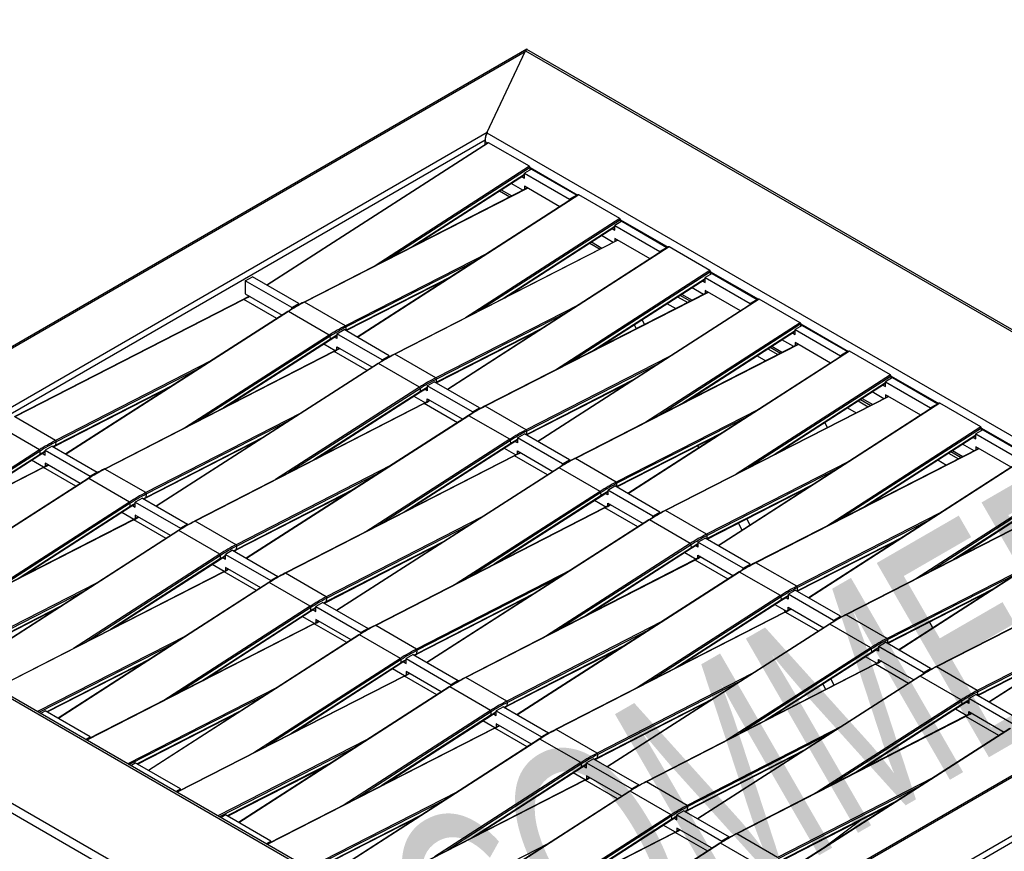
# Model space of a CAD drawing. Header units: millimetres. Extents: x 15 to 4185, y 60 to 2955.
# Tile 4 of 7: x 756 to 1744, y 1114 to 1947. Entities that reach past the tile are written whole.
import ezdxf

# ---------------------------------------------------------------- set-up
doc = ezdxf.new("R2010")
doc.units = ezdxf.units.MM
doc.header["$LTSCALE"] = 10
doc.layers.add('FORMAT', color=7, linetype='Continuous')
doc.styles.add('SLDTEXTSTYLE0', font='TXT', dxfattribs={"width": 0.605})

msp = doc.modelspace()

# ---------------------------------------------------------------- linework, layer by layer
at = {"color": 7, "linetype": 'Continuous', "lineweight": 25}
for p, q in [((1264.95, 1917.58), (348.62, 1388.59)), ((1224.97, 1833.9), (1263.76, 1916)), ((1263.76, 1916), (2189.46, 1381.61)), ((2193.19, 1381.48), (1265.04, 1917.29)), ((354.11, 1390.41), (1263.45, 1915.36)), ((1225.27, 1834.54), (1263.45, 1915.36)), ((494.12, 1412.45), (1225.27, 1834.54)), ((1224.97, 1833.9), (2047.23, 1359.21)), ((502.24, 1410.61), (1223.15, 1826.78)), ((1226.18, 1823.97), (1004.44, 1681.18)), ((1226.68, 1823.92), (1004.74, 1681)), ((1223.15, 1822.02), (1223.15, 1826.78)), ((1223.15, 1822.02), (1223.15, 1825.15)), ((1223.15, 1825.15), (1225.71, 1823.67)), ((1267.7, 1800.25), (1226.68, 1823.92)), ((1267.7, 1800.25), (1112.88, 1700.55)), ((1268.4, 1799.02), (1125.48, 1706.99)), ((1269.82, 1797.39), (1262.75, 1793.31)), ((1268.4, 1796.57), (1268.4, 1799.02)), ((1268.4, 1799.02), (1316.22, 1771.42)), ((1269.82, 1797.39), (1315.07, 1771.26)), ((1262.75, 1792.11), (1149.98, 1719.5)), ((1152.41, 1720.74), (1262.75, 1791.79)), ((1259.98, 1790.01), (1262.75, 1788.41)), ((1262.75, 1788.41), (1262.75, 1793.31)), ((1262.75, 1793.31), (1308, 1767.18)), ((1265.66, 1778.56), (1041.73, 1664.22)), ((1265.94, 1778.4), (1042.22, 1664.17)), ((1261.15, 1776.26), (1249.28, 1783.12)), ((1298.17, 1759.79), (1262.75, 1780.24)), ((1262.75, 1780.24), (1262.75, 1777.08)), ((1316.69, 1771.72), (1094.94, 1628.93)), ((1317.19, 1771.67), (1095.25, 1628.75)), ((1237.59, 1775.59), (1248.03, 1769.56)), ((1239.25, 1776.66), (1249.89, 1770.52)), ((1315.07, 1771.26), (1308, 1767.18)), ((1315.07, 1771.26), (1315.07, 1770.68)), ((1358.21, 1748), (1317.19, 1771.67)), ((1308, 1767.18), (1308, 1766.13)), ((1358.21, 1748), (1203.39, 1648.3)), ((1358.91, 1746.77), (1215.99, 1654.74)), ((1353.26, 1739.86), (1240.49, 1667.25)), ((1242.92, 1668.49), (1353.26, 1739.54)), ((1360.33, 1745.14), (1353.26, 1741.06)), ((1353.26, 1736.16), (1353.26, 1741.06)), ((1353.26, 1741.06), (1398.51, 1714.93)), ((1358.91, 1744.32), (1358.91, 1746.77)), ((1358.91, 1746.77), (1406.73, 1719.17)), ((1360.33, 1745.14), (1405.58, 1719.01)), ((1351.66, 1724.01), (1339.79, 1730.87)), ((1350.49, 1737.76), (1353.26, 1736.16)), ((1356.17, 1726.31), (1132.24, 1611.97)), ((1356.45, 1726.15), (1132.73, 1611.92)), ((1407.2, 1719.47), (1185.45, 1576.68)), ((1407.7, 1719.42), (1185.76, 1576.5)), ((1328.1, 1723.34), (1338.54, 1717.31)), ((1329.76, 1724.41), (1340.4, 1718.26)), ((1388.68, 1707.54), (1353.26, 1727.99)), ((1353.26, 1727.99), (1353.26, 1724.83)), ((1405.58, 1719.01), (1398.51, 1714.93)), ((1405.58, 1719.01), (1405.58, 1718.43)), ((1448.72, 1695.75), (1407.7, 1719.42)), ((1226.54, 1713.67), (1083.23, 1640.49)), ((1398.51, 1714.93), (1398.51, 1713.88)), ((1214.64, 1706.01), (1083.94, 1639.27)), ((982.73, 1685.54), (989.8, 1689.62)), ((1036.47, 1662.68), (989.8, 1689.62)), ((1190.14, 1690.23), (1083.94, 1636)), ((1448.72, 1695.75), (1293.9, 1596.05)), ((1449.42, 1694.52), (1306.5, 1602.49)), ((1450.84, 1692.89), (1443.77, 1688.81)), ((1443.77, 1683.91), (1443.77, 1688.81)), ((1443.77, 1688.81), (1489.02, 1662.68)), ((1449.42, 1692.07), (1449.42, 1694.52)), ((1449.42, 1694.52), (1497.24, 1666.92)), ((1450.84, 1692.89), (1496.09, 1666.76)), ((982.73, 1685.54), (982.73, 1672.48)), ((1029.4, 1658.6), (982.73, 1685.54)), ((1083.72, 1635.54), (1187.5, 1688.53)), ((1443.77, 1687.61), (1331, 1615)), ((1333.43, 1616.24), (1443.77, 1687.29)), ((1441, 1685.51), (1443.77, 1683.91)), ((986.68, 1670.2), (980.66, 1666.89)), ((982.73, 1672.48), (1019.7, 1651.14)), ((1446.67, 1674.06), (1222.75, 1559.72)), ((1446.96, 1673.9), (1223.24, 1559.67)), ((1416.26, 1669.57), (1426.41, 1663.72)), ((1418.61, 1671.09), (1429.05, 1665.06)), ((1420.27, 1672.16), (1430.91, 1666.01)), ((1442.17, 1671.76), (1430.3, 1678.62)), ((1479.19, 1655.29), (1443.77, 1675.74)), ((1443.77, 1675.74), (1443.77, 1672.58)), ((980.66, 1666.89), (750.91, 1549.07)), ((981.17, 1666.84), (751.43, 1549.03)), ((980.67, 1666.89), (980.66, 1666.89)), ((1014.34, 1647.7), (981.17, 1666.84)), ((1029.4, 1658.6), (1036.47, 1662.68)), ((1036.47, 1661.38), (1036.47, 1662.68)), ((1083.23, 1640.49), (1042.22, 1664.17)), ((1317.05, 1661.42), (1173.74, 1588.24)), ((1497.71, 1667.22), (1275.96, 1524.43)), ((1498.21, 1667.17), (1276.27, 1524.25)), ((1405.56, 1662.69), (1414.4, 1657.58)), ((1496.09, 1666.76), (1489.02, 1662.68)), ((1489.02, 1662.68), (1489.02, 1661.63)), ((1496.09, 1666.76), (1496.09, 1666.18)), ((1539.23, 1643.5), (1498.21, 1667.17)), ((1025.46, 1654.83), (802.72, 1511.88)), ((1025.95, 1654.77), (803.02, 1511.71)), ((1066.96, 1631.1), (1025.95, 1654.77)), ((1029.4, 1657.22), (1029.4, 1658.6)), ((1305.15, 1653.76), (1174.45, 1587.02)), ((1083.94, 1636), (1083.94, 1639.27)), ((1374.94, 1637.43), (1372.77, 1641.57)), ((1383.18, 1641.64), (1380.58, 1646.6)), ((1539.23, 1643.5), (1384.41, 1543.8)), ((1539.93, 1642.27), (1397.01, 1550.24)), ((1541.35, 1640.64), (1534.28, 1636.56)), ((1539.93, 1639.82), (1539.93, 1642.27)), ((1539.93, 1642.27), (1587.75, 1614.67)), ((1541.35, 1640.64), (1586.6, 1614.51)), ((1066.96, 1631.1), (922.58, 1538.44)), ((1067.75, 1629.92), (935.6, 1545.12)), ((1068.07, 1626.86), (1067.75, 1629.92)), ((1067.93, 1626.45), (1074.66, 1630.56)), ((1074.66, 1632.48), (1081.73, 1636.56)), ((1074.66, 1632.48), (1074.66, 1627.58)), ((1119.91, 1606.35), (1074.66, 1632.48)), ((1126.98, 1610.43), (1081.73, 1636.56)), ((1083.94, 1636), (1083.28, 1635.66)), ((1174.23, 1583.29), (1278.01, 1636.28)), ((1280.65, 1637.98), (1174.45, 1583.75)), ((1534.28, 1635.36), (1421.51, 1562.75)), ((1423.94, 1563.99), (1534.28, 1635.04)), ((1531.51, 1633.26), (1534.28, 1631.66)), ((1534.28, 1631.66), (1534.28, 1636.56)), ((1534.28, 1636.56), (1579.53, 1610.43)), ((1068.07, 1626.86), (960.92, 1558.1)), ((963.44, 1559.4), (1067.92, 1626.45)), ((1061.32, 1622.21), (1072.84, 1615.56)), ((1074.66, 1627.58), (1072.14, 1629.03)), ((1537.18, 1621.81), (1313.26, 1507.47)), ((1537.47, 1621.65), (1313.75, 1507.42)), ((1510.78, 1619.91), (1521.42, 1613.76)), ((1532.68, 1619.51), (1520.81, 1626.37)), ((1569.7, 1603.04), (1534.28, 1623.49)), ((1534.28, 1623.49), (1534.28, 1620.33)), ((1071.17, 1614.64), (841.42, 1496.82)), ((1071.68, 1614.59), (841.94, 1496.78)), ((1077.19, 1617.95), (1071.17, 1614.64)), ((1071.18, 1614.64), (1071.17, 1614.64)), ((1104.85, 1595.45), (1071.68, 1614.59)), ((1074.66, 1619.41), (1110.21, 1598.89)), ((1074.66, 1616.56), (1074.66, 1619.41)), ((1119.91, 1606.35), (1126.98, 1610.43)), ((1126.98, 1609.13), (1126.98, 1610.43)), ((1173.74, 1588.24), (1132.73, 1611.92)), ((1588.22, 1614.97), (1366.47, 1472.18)), ((1588.72, 1614.92), (1366.78, 1472)), ((1496.07, 1610.44), (1504.91, 1605.33)), ((1506.77, 1617.32), (1516.92, 1611.47)), ((1509.12, 1618.84), (1519.56, 1612.81)), ((1586.6, 1614.51), (1579.53, 1610.43)), ((1579.53, 1610.43), (1579.53, 1609.38)), ((1586.6, 1614.51), (1586.6, 1613.93)), ((1629.74, 1591.25), (1588.72, 1614.92)), ((948.04, 1605.15), (792.44, 1525.36)), ((1115.97, 1602.58), (893.23, 1459.63)), ((1116.46, 1602.52), (893.53, 1459.46)), ((1157.47, 1578.85), (1116.46, 1602.52)), ((1119.91, 1604.97), (1119.91, 1606.35)), ((1407.56, 1609.17), (1264.25, 1535.99)), ((1395.66, 1601.51), (1264.96, 1534.77)), ((935.74, 1597.25), (793.07, 1524.09)), ((1629.74, 1591.25), (1474.92, 1491.55)), ((1630.44, 1590.02), (1487.52, 1497.99)), ((1630.44, 1587.57), (1630.44, 1590.02)), ((1630.44, 1590.02), (1678.26, 1562.42)), ((910.41, 1581), (792.75, 1520.66)), ((1165.17, 1580.23), (1172.24, 1584.31)), ((1165.17, 1580.23), (1165.17, 1575.33)), ((1210.42, 1554.1), (1165.17, 1580.23)), ((1217.49, 1558.18), (1172.24, 1584.31)), ((1174.45, 1583.75), (1173.79, 1583.41)), ((1174.45, 1583.75), (1174.45, 1587.02)), ((1264.74, 1531.04), (1368.52, 1584.03)), ((1371.16, 1585.73), (1264.96, 1531.5)), ((1624.79, 1583.11), (1512.02, 1510.5)), ((1514.45, 1511.74), (1624.79, 1582.79)), ((1622.02, 1581.01), (1624.79, 1579.41)), ((1631.86, 1588.39), (1624.79, 1584.31)), ((1624.79, 1579.41), (1624.79, 1584.31)), ((1624.79, 1584.31), (1670.04, 1558.18)), ((1631.86, 1588.39), (1677.11, 1562.26)), ((792.47, 1520.17), (907.68, 1579.25)), ((1157.47, 1578.85), (1013.09, 1486.19)), ((1158.26, 1577.67), (1026.11, 1492.87)), ((1158.58, 1574.61), (1051.43, 1505.85)), ((1053.95, 1507.15), (1158.43, 1574.2)), ((1158.58, 1574.61), (1158.26, 1577.67)), ((1158.44, 1574.2), (1165.17, 1578.31)), ((1165.17, 1575.33), (1162.65, 1576.78)), ((1623.19, 1567.26), (1611.32, 1574.12)), ((1660.21, 1550.79), (1624.79, 1571.24)), ((1624.79, 1571.24), (1624.79, 1568.08)), ((1161.68, 1562.39), (931.93, 1444.57)), ((1162.19, 1562.34), (932.45, 1444.53)), ((1151.83, 1569.96), (1163.35, 1563.31)), ((1167.7, 1565.7), (1161.68, 1562.39)), ((1161.69, 1562.39), (1161.68, 1562.39)), ((1195.36, 1543.2), (1162.19, 1562.34)), ((1165.17, 1567.16), (1200.72, 1546.64)), ((1165.17, 1564.31), (1165.17, 1567.16)), ((1627.69, 1569.56), (1403.77, 1455.22)), ((1627.97, 1569.4), (1404.26, 1455.17)), ((1424, 1564.02), (1423.99, 1564.02)), ((1678.72, 1562.72), (1456.98, 1419.93)), ((1679.23, 1562.67), (1457.29, 1419.75)), ((1597.28, 1565.07), (1607.43, 1559.22)), ((1599.63, 1566.59), (1610.07, 1560.56)), ((1601.29, 1567.66), (1611.93, 1561.51)), ((1677.11, 1562.26), (1670.04, 1558.18)), ((1677.11, 1562.26), (1677.11, 1561.68)), ((1720.25, 1539), (1679.23, 1562.67)), ((1038.55, 1552.9), (882.95, 1473.11)), ((1206.48, 1550.33), (983.74, 1407.38)), ((1210.42, 1554.1), (1217.49, 1558.18)), ((1210.42, 1552.72), (1210.42, 1554.1)), ((1217.49, 1556.88), (1217.49, 1558.18)), ((1264.25, 1535.99), (1223.24, 1559.67)), ((1498.07, 1556.92), (1354.76, 1483.74)), ((1586.58, 1558.19), (1595.42, 1553.08)), ((1670.04, 1558.18), (1670.04, 1557.13)), ((792.44, 1525.36), (751.43, 1549.03)), ((1026.25, 1545), (883.58, 1471.84)), ((1206.97, 1550.27), (984.04, 1407.21)), ((1247.98, 1526.6), (1206.97, 1550.27)), ((1486.17, 1549.26), (1355.47, 1482.52)), ((1566.54, 1538.34), (1563.81, 1543.52)), ((776.17, 1515.96), (735.15, 1539.63)), ((1255.68, 1527.98), (1262.75, 1532.06)), ((1308, 1505.93), (1262.75, 1532.06)), ((1264.96, 1531.5), (1264.3, 1531.16)), ((1264.96, 1531.5), (1264.96, 1534.77)), ((1355.25, 1478.79), (1459.03, 1531.78)), ((1461.67, 1533.48), (1355.47, 1479.25)), ((1720.25, 1539), (1565.43, 1439.3)), ((1720.95, 1537.77), (1578.03, 1445.74)), ((1715.3, 1530.86), (1602.53, 1458.25)), ((1722.37, 1536.14), (1715.3, 1532.06)), ((1715.3, 1527.16), (1715.3, 1532.06)), ((1715.3, 1532.06), (1760.55, 1505.93)), ((1720.95, 1535.32), (1720.95, 1537.77)), ((1720.95, 1537.77), (1768.77, 1510.17)), ((1722.37, 1536.14), (1767.62, 1510.01)), ((792.75, 1520.66), (793.07, 1524.09)), ((882.98, 1467.92), (998.19, 1527)), ((1000.92, 1528.75), (883.26, 1468.41)), ((1247.98, 1526.6), (1103.6, 1433.94)), ((1248.76, 1525.42), (1116.62, 1440.62)), ((1249.08, 1522.36), (1141.94, 1453.6)), ((1144.46, 1454.9), (1248.94, 1521.95)), ((1249.08, 1522.36), (1248.76, 1525.42)), ((1248.95, 1521.95), (1255.68, 1526.06)), ((1255.68, 1523.08), (1253.16, 1524.53)), ((1255.68, 1527.98), (1255.68, 1523.08)), ((1300.93, 1501.85), (1255.68, 1527.98)), ((1445.52, 1523.08), (1444.77, 1524.5)), ((1604.96, 1459.49), (1715.3, 1530.54)), ((1713.7, 1515.01), (1701.83, 1521.87)), ((1712.53, 1528.76), (1715.3, 1527.16)), ((776.17, 1515.96), (629.37, 1421.43)), ((776.87, 1514.73), (641.97, 1427.86)), ((776.87, 1511.47), (666.46, 1440.37)), ((668.9, 1441.61), (776.67, 1511.01)), ((776.68, 1511.02), (781.91, 1514.24)), ((776.87, 1511.47), (776.87, 1514.73)), ((779.06, 1512.48), (781.91, 1510.83)), ((788.99, 1519.81), (781.91, 1515.73)), ((781.91, 1510.83), (781.91, 1515.73)), ((781.91, 1515.73), (827.17, 1489.6)), ((788.99, 1519.81), (834.24, 1493.69)), ((790.37, 1519.01), (792.47, 1520.16)), ((792.46, 1520.16), (792.48, 1520.17)), ((1242.34, 1517.71), (1253.86, 1511.06)), ((1258.21, 1513.45), (1252.19, 1510.14)), ((1255.68, 1514.91), (1291.23, 1494.39)), ((1255.68, 1512.05), (1255.68, 1514.91)), ((1437.71, 1518.05), (1436.53, 1520.29)), ((1718.2, 1517.31), (1494.28, 1402.97)), ((1718.48, 1517.15), (1494.77, 1402.92)), ((1687.79, 1512.82), (1697.94, 1506.96)), ((1690.14, 1514.34), (1700.58, 1508.31)), ((1691.8, 1515.41), (1702.44, 1509.26)), ((1750.72, 1498.54), (1715.3, 1518.99)), ((1715.3, 1518.99), (1715.3, 1515.83)), ((780.47, 1498.6), (768.3, 1505.62)), ((784.83, 1500.98), (779.92, 1498.31)), ((817.19, 1482.3), (781.91, 1502.66)), ((781.91, 1502.66), (781.91, 1499.39)), ((1252.19, 1510.14), (1022.44, 1392.32)), ((1252.7, 1510.09), (1022.96, 1392.28)), ((1252.2, 1510.14), (1252.19, 1510.14)), ((1285.87, 1490.95), (1252.7, 1510.09)), ((1300.93, 1501.85), (1308, 1505.93)), ((1300.93, 1500.47), (1300.93, 1501.85)), ((1308, 1504.63), (1308, 1505.93)), ((1354.76, 1483.74), (1313.75, 1507.42)), ((1588.58, 1504.67), (1445.27, 1431.49)), ((1769.23, 1510.47), (1547.49, 1367.68)), ((1769.74, 1510.42), (1547.8, 1367.5)), ((1677.09, 1505.94), (1685.93, 1500.83)), ((779.92, 1498.3), (551.97, 1381.91)), ((780.41, 1498.25), (552.25, 1381.74)), ((812.86, 1479.51), (780.41, 1498.25)), ((834.24, 1493.69), (827.17, 1489.6)), ((834.24, 1493.69), (834.24, 1492.93)), ((882.95, 1473.11), (841.94, 1496.78)), ((1129.06, 1500.65), (973.46, 1420.86)), ((1116.76, 1492.75), (974.09, 1419.59)), ((1296.99, 1498.08), (1074.25, 1355.13)), ((1297.48, 1498.02), (1074.55, 1354.96)), ((1338.49, 1474.35), (1297.48, 1498.02)), ((1576.68, 1497.01), (1445.98, 1430.27)), ((825.16, 1487.43), (613.97, 1351.43)), ((825.66, 1487.38), (614.27, 1351.26)), ((866.68, 1463.71), (825.66, 1487.38)), ((827.17, 1489.6), (827.17, 1488.65)), ((1355.47, 1479.25), (1355.47, 1482.52)), ((1552.18, 1481.23), (1445.98, 1427)), ((1810.75, 1486.75), (1655.94, 1387.05)), ((1811.46, 1485.52), (1668.54, 1393.49)), ((883.26, 1468.41), (883.58, 1471.84)), ((973.49, 1415.67), (1088.7, 1474.75)), ((1091.43, 1476.5), (973.77, 1416.16)), ((1338.49, 1474.35), (1194.11, 1381.69)), ((1339.27, 1473.17), (1207.13, 1388.37)), ((1339.59, 1470.11), (1339.27, 1473.17)), ((1339.46, 1469.7), (1346.19, 1473.81)), ((1346.19, 1470.83), (1343.67, 1472.28)), ((1346.19, 1475.72), (1353.26, 1479.81)), ((1346.19, 1475.72), (1346.19, 1470.83)), ((1391.44, 1449.6), (1346.19, 1475.72)), ((1398.51, 1453.68), (1353.26, 1479.81)), ((1355.47, 1479.25), (1354.81, 1478.91)), ((1445.76, 1426.54), (1549.54, 1479.53)), ((1805.8, 1478.61), (1693.04, 1406)), ((1695.47, 1407.24), (1805.8, 1478.29)), ((866.68, 1463.71), (719.88, 1369.18)), ((867.38, 1462.48), (732.48, 1375.61)), ((867.19, 1458.77), (872.42, 1461.99)), ((867.38, 1459.22), (867.38, 1462.48)), ((879.5, 1467.56), (872.42, 1463.48)), ((872.42, 1458.58), (872.42, 1463.48)), ((872.42, 1463.48), (917.68, 1437.35)), ((879.5, 1467.56), (924.75, 1441.44)), ((880.88, 1466.76), (882.98, 1467.91)), ((882.97, 1467.91), (882.98, 1467.92)), ((1339.59, 1470.11), (1232.45, 1401.35)), ((1234.97, 1402.65), (1339.45, 1469.7)), ((1332.85, 1465.46), (1344.37, 1458.81)), ((1346.19, 1459.8), (1346.19, 1462.66)), ((1346.19, 1462.66), (1381.74, 1442.14)), ((1808.71, 1465.06), (1584.79, 1350.72)), ((1808.99, 1464.9), (1585.28, 1350.67)), ((867.38, 1459.22), (756.97, 1388.12)), ((759.41, 1389.36), (867.18, 1458.76)), ((870.98, 1446.35), (858.81, 1453.37)), ((869.57, 1460.23), (872.42, 1458.58)), ((1342.7, 1457.89), (1112.95, 1340.07)), ((1343.21, 1457.84), (1113.47, 1340.03)), ((1348.72, 1461.2), (1342.7, 1457.89)), ((1342.71, 1457.89), (1342.7, 1457.89)), ((1376.38, 1438.7), (1343.21, 1457.84)), ((1391.44, 1449.6), (1398.51, 1453.68)), ((1398.51, 1452.38), (1398.51, 1453.68)), ((1445.27, 1431.49), (1404.26, 1455.17)), ((1679.08, 1452.42), (1535.78, 1379.24)), ((1607.35, 1460.71), (1607.23, 1460.95)), ((1859.74, 1458.22), (1638, 1315.43)), ((1860.25, 1458.17), (1638.31, 1315.25)), ((870.43, 1446.05), (642.48, 1329.66)), ((870.92, 1446), (642.76, 1329.49)), ((875.34, 1448.73), (870.43, 1446.06)), ((903.37, 1427.26), (870.92, 1446)), ((907.7, 1430.05), (872.42, 1450.41)), ((872.42, 1450.41), (872.42, 1447.14)), ((973.46, 1420.86), (932.45, 1444.53)), ((1219.57, 1448.4), (1063.97, 1368.61)), ((1387.5, 1445.83), (1164.76, 1302.88)), ((1387.98, 1445.77), (1165.06, 1302.71)), ((1429, 1422.1), (1387.98, 1445.77)), ((1391.44, 1448.22), (1391.44, 1449.6)), ((1481.13, 1435.47), (1477.35, 1442.66)), ((1488.94, 1440.5), (1485.59, 1446.87)), ((1667.19, 1444.76), (1536.49, 1378.02)), ((915.66, 1435.18), (704.48, 1299.18)), ((916.17, 1435.13), (704.78, 1299.01)), ((957.19, 1411.46), (916.17, 1435.13)), ((924.75, 1441.44), (917.68, 1437.35)), ((917.68, 1437.35), (917.68, 1436.4)), ((924.75, 1441.44), (924.75, 1440.68)), ((1207.27, 1440.5), (1064.6, 1367.34)), ((1064, 1363.42), (1179.21, 1422.5)), ((1181.94, 1424.25), (1064.28, 1363.91)), ((1429, 1422.1), (1284.62, 1329.44)), ((1436.7, 1423.47), (1443.77, 1427.56)), ((1436.7, 1423.47), (1436.7, 1418.58)), ((1481.95, 1397.35), (1436.7, 1423.47)), ((1489.02, 1401.43), (1443.77, 1427.56)), ((1445.98, 1427), (1445.32, 1426.66)), ((1445.98, 1427), (1445.98, 1430.27)), ((1536.27, 1374.29), (1640.05, 1427.28)), ((1642.69, 1428.98), (1536.49, 1374.75)), ((495.23, 1412.63), (1317.5, 937.95)), ((970, 1415.31), (962.93, 1411.23)), ((970, 1415.31), (1015.26, 1389.19)), ((971.39, 1414.51), (973.49, 1415.66)), ((973.48, 1415.66), (973.49, 1415.67)), ((973.77, 1416.16), (974.09, 1419.59)), ((1429.78, 1420.92), (1297.64, 1336.12)), ((1430.1, 1417.86), (1322.96, 1349.1)), ((1325.48, 1350.4), (1429.96, 1417.45)), ((1423.36, 1413.21), (1434.88, 1406.56)), ((1430.1, 1417.86), (1429.78, 1420.92)), ((1429.97, 1417.45), (1436.7, 1421.56)), ((1436.7, 1418.58), (1434.18, 1420.03)), ((1628.75, 1420.01), (1628.13, 1421.19)), ((1899.22, 1412.81), (1675.3, 1298.47)), ((1899.5, 1412.65), (1675.79, 1298.42)), ((1318.51, 939.39), (499.95, 1411.94)), ((957.19, 1411.46), (810.38, 1316.93)), ((957.89, 1410.23), (822.99, 1323.36)), ((957.89, 1406.97), (847.48, 1335.87)), ((849.92, 1337.11), (957.69, 1406.51)), ((957.7, 1406.52), (962.93, 1409.74)), ((957.89, 1406.97), (957.89, 1410.23)), ((960.08, 1407.98), (962.93, 1406.33)), ((962.93, 1406.33), (962.93, 1411.23)), ((962.93, 1411.23), (1008.19, 1385.1)), ((1433.21, 1405.64), (1203.46, 1287.82)), ((1433.72, 1405.59), (1203.98, 1287.78)), ((1439.23, 1408.95), (1433.21, 1405.64)), ((1433.22, 1405.64), (1433.21, 1405.64)), ((1466.89, 1386.45), (1433.72, 1405.59)), ((1436.7, 1410.41), (1472.25, 1389.89)), ((1436.7, 1407.55), (1436.7, 1410.41)), ((1535.78, 1379.24), (1494.77, 1402.92)), ((1950.25, 1405.97), (1728.51, 1263.18)), ((1950.76, 1405.92), (1728.82, 1263)), ((960.94, 1393.8), (732.99, 1277.41)), ((961.43, 1393.75), (733.27, 1277.24)), ((961.49, 1394.1), (949.32, 1401.12)), ((965.85, 1396.48), (960.94, 1393.8)), ((993.88, 1375.01), (961.43, 1393.75)), ((998.21, 1377.8), (962.93, 1398.16)), ((962.93, 1398.16), (962.93, 1394.89)), ((1310.08, 1396.15), (1154.48, 1316.36)), ((1478.01, 1393.58), (1255.27, 1250.63)), ((1478.49, 1393.52), (1255.57, 1250.46)), ((1519.51, 1369.85), (1478.49, 1393.52)), ((1481.95, 1397.35), (1489.02, 1401.43)), ((1481.95, 1395.97), (1481.95, 1397.35)), ((1489.02, 1400.13), (1489.02, 1401.43)), ((1769.59, 1400.17), (1626.29, 1326.99)), ((1757.7, 1392.51), (1627, 1325.77)), ((346.34, 1384.29), (1276.89, 847.09)), ((353, 1390.24), (1278.71, 855.84)), ((1006.17, 1382.93), (794.99, 1246.93)), ((1006.68, 1382.88), (795.29, 1246.76)), ((1047.69, 1359.21), (1006.68, 1382.88)), ((1015.26, 1389.19), (1008.19, 1385.1)), ((1008.19, 1385.1), (1008.19, 1384.15)), ((1015.26, 1389.19), (1015.26, 1388.43)), ((1063.97, 1368.61), (1022.96, 1392.28)), ((1297.78, 1388.25), (1155.11, 1315.09)), ((833.53, 1382.29), (683.77, 1305.82)), ((821.64, 1374.63), (685.23, 1304.98)), ((1276.89, 848.72), (2196.13, 1379.39)), ((1279.01, 856.48), (2188.35, 1381.43)), ((1527.2, 1371.22), (1534.28, 1375.31)), ((1579.53, 1349.18), (1534.28, 1375.31)), ((1536.49, 1374.75), (1535.83, 1374.41)), ((1536.49, 1374.75), (1536.49, 1378.02)), ((1626.78, 1322.04), (1730.56, 1375.03)), ((1733.2, 1376.73), (1627, 1322.5)), ((1060.51, 1363.06), (1053.44, 1358.98)), ((1060.51, 1363.06), (1105.77, 1336.94)), ((1061.9, 1362.26), (1064, 1363.41)), ((1063.99, 1363.41), (1064, 1363.42)), ((1064.28, 1363.91), (1064.6, 1367.34)), ((1154.51, 1311.17), (1269.72, 1370.25)), ((1272.45, 1372), (1154.79, 1311.66)), ((1519.51, 1369.85), (1375.13, 1277.19)), ((1520.29, 1368.67), (1388.15, 1283.87)), ((1520.61, 1365.61), (1413.47, 1296.85)), ((1415.99, 1298.15), (1520.47, 1365.2)), ((1520.61, 1365.61), (1520.29, 1368.67)), ((1520.48, 1365.2), (1527.2, 1369.31)), ((1527.2, 1366.33), (1524.69, 1367.78)), ((1527.2, 1371.22), (1527.2, 1366.33)), ((1572.46, 1345.1), (1527.2, 1371.22)), ((797.14, 1358.85), (693.12, 1305.74)), ((693.44, 1305.55), (794.5, 1357.15)), ((1047.69, 1359.21), (900.89, 1264.68)), ((1048.4, 1357.98), (913.5, 1271.11)), ((1048.4, 1354.72), (937.99, 1283.62)), ((940.43, 1284.86), (1048.2, 1354.26)), ((1048.21, 1354.27), (1053.44, 1357.49)), ((1048.4, 1354.72), (1048.4, 1357.98)), ((1050.58, 1355.73), (1053.44, 1354.08)), ((1053.44, 1354.08), (1053.44, 1358.98)), ((1053.44, 1358.98), (1098.7, 1332.85)), ((1523.72, 1353.39), (1293.97, 1235.57)), ((1524.23, 1353.34), (1294.49, 1235.53)), ((1317.19, 937.3), (2048.34, 1359.39)), ((2042.84, 1357.57), (1318.69, 939.52)), ((1513.87, 1360.96), (1525.39, 1354.31)), ((1524.16, 1353.63), (1523.11, 1355.63)), ((1529.74, 1356.7), (1523.72, 1353.39)), ((1523.73, 1353.39), (1523.72, 1353.39)), ((1557.4, 1334.2), (1524.23, 1353.34)), ((1527.2, 1358.16), (1562.76, 1337.64)), ((1527.2, 1355.3), (1527.2, 1358.16)), ((1052, 1341.85), (1039.83, 1348.87)), ((1056.36, 1344.23), (1051.45, 1341.55)), ((1088.72, 1325.55), (1053.44, 1345.91)), ((1053.44, 1345.91), (1053.44, 1342.64)), ((1400.59, 1343.9), (1244.99, 1264.1)), ((1572.46, 1345.1), (1579.53, 1349.18)), ((1572.46, 1343.72), (1572.46, 1345.1)), ((1579.53, 1347.88), (1579.53, 1349.18)), ((1626.29, 1326.99), (1585.28, 1350.67)), ((1672.17, 1337.43), (1668.94, 1343.57)), ((1860.1, 1347.92), (1716.8, 1274.74)), ((1051.45, 1341.55), (823.5, 1225.15)), ((1051.94, 1341.5), (823.78, 1224.99)), ((1084.39, 1322.76), (1051.94, 1341.5)), ((1105.77, 1336.94), (1098.7, 1332.85)), ((1105.77, 1336.94), (1105.77, 1336.18)), ((1154.48, 1316.36), (1113.47, 1340.03)), ((1388.29, 1336), (1245.62, 1262.84)), ((1568.52, 1341.33), (1345.78, 1198.38)), ((1569, 1341.27), (1346.08, 1198.21)), ((1610.02, 1317.6), (1569, 1341.27)), ((1848.21, 1340.26), (1717.51, 1273.52)), ((924.04, 1330.04), (774.28, 1253.57)), ((1096.68, 1330.68), (885.49, 1194.68)), ((1097.19, 1330.63), (885.8, 1194.51)), ((1138.2, 1306.96), (1097.19, 1330.63)), ((1098.7, 1332.85), (1098.7, 1331.9)), ((1627, 1322.5), (1627, 1325.77)), ((1823.71, 1324.48), (1717.51, 1270.25)), ((912.15, 1322.38), (775.74, 1252.73)), ((1154.79, 1311.66), (1155.11, 1315.09)), ((1245.02, 1258.92), (1360.23, 1318)), ((1362.96, 1319.75), (1245.3, 1259.41)), ((1610.02, 1317.6), (1465.64, 1224.94)), ((1610.8, 1316.42), (1478.66, 1231.62)), ((1611.12, 1313.36), (1503.98, 1244.6)), ((1611.12, 1313.36), (1610.8, 1316.42)), ((1610.99, 1312.95), (1617.71, 1317.06)), ((1617.71, 1314.08), (1615.2, 1315.53)), ((1617.71, 1318.97), (1624.79, 1323.06)), ((1617.71, 1318.97), (1617.71, 1314.08)), ((1662.97, 1292.85), (1617.71, 1318.97)), ((1670.04, 1296.93), (1624.79, 1323.06)), ((1627, 1322.5), (1626.34, 1322.16)), ((1717.29, 1269.79), (1821.07, 1322.78)), ((887.65, 1306.6), (783.63, 1253.49)), ((783.95, 1253.3), (885.01, 1304.9)), ((1138.2, 1306.96), (991.4, 1212.43)), ((1138.91, 1305.73), (1004.01, 1218.86)), ((1138.72, 1302.02), (1143.95, 1305.24)), ((1138.91, 1302.47), (1138.91, 1305.73)), ((1141.09, 1303.48), (1143.95, 1301.83)), ((1151.02, 1310.81), (1143.95, 1306.73)), ((1143.95, 1301.83), (1143.95, 1306.73)), ((1143.95, 1306.73), (1189.21, 1280.6)), ((1151.02, 1310.81), (1196.28, 1284.69)), ((1152.41, 1310.01), (1154.51, 1311.16)), ((1154.5, 1311.16), (1154.51, 1311.17)), ((1506.5, 1245.9), (1610.98, 1312.95)), ((1604.38, 1308.71), (1615.9, 1302.06)), ((1620.25, 1304.45), (1614.23, 1301.14)), ((1617.71, 1305.91), (1653.27, 1285.39)), ((1617.71, 1303.05), (1617.71, 1305.91)), ((1138.91, 1302.47), (1028.5, 1231.37)), ((1030.94, 1232.61), (1138.71, 1302.01)), ((1142.51, 1289.6), (1130.34, 1296.62)), ((1179.23, 1273.3), (1143.95, 1293.66)), ((1143.95, 1293.66), (1143.95, 1290.39)), ((1614.23, 1301.14), (1384.48, 1183.32)), ((1614.74, 1301.09), (1385, 1183.28)), ((1614.24, 1301.14), (1614.22, 1301.14)), ((1647.91, 1281.95), (1614.74, 1301.09)), ((1662.97, 1292.85), (1670.04, 1296.93)), ((1670.04, 1295.63), (1670.04, 1296.93)), ((1716.8, 1274.74), (1675.79, 1298.42)), ((1141.96, 1289.3), (914.01, 1172.9)), ((1142.45, 1289.25), (914.29, 1172.74)), ((1146.87, 1291.98), (1141.96, 1289.3)), ((1174.9, 1270.51), (1142.45, 1289.25)), ((1196.28, 1284.69), (1189.21, 1280.6)), ((1196.28, 1284.69), (1196.28, 1283.93)), ((1244.99, 1264.1), (1203.98, 1287.78)), ((1491.1, 1291.65), (1335.5, 1211.85)), ((1478.79, 1283.75), (1336.13, 1210.59)), ((1659.03, 1289.08), (1436.29, 1146.13)), ((1659.51, 1289.02), (1436.59, 1145.96)), ((1573.26, 1280.13), (1569.87, 1286.56)), ((1700.53, 1265.35), (1659.51, 1289.02)), ((1662.97, 1291.47), (1662.97, 1292.85)), ((1014.55, 1277.79), (864.79, 1201.32)), ((1187.19, 1278.43), (976, 1142.43)), ((1187.7, 1278.38), (976.31, 1142.26)), ((1228.71, 1254.71), (1187.7, 1278.38)), ((1189.21, 1280.6), (1189.21, 1279.65)), ((1565.02, 1275.91), (1562.06, 1281.55)), ((1002.66, 1270.13), (866.25, 1200.48)), ((1335.53, 1206.67), (1450.74, 1265.75)), ((1453.47, 1267.5), (1335.81, 1207.16)), ((1700.53, 1265.35), (1556.15, 1172.69)), ((1701.31, 1264.17), (1569.17, 1179.37)), ((1701.63, 1261.11), (1701.31, 1264.17)), ((1701.49, 1260.7), (1708.22, 1264.81)), ((1708.22, 1266.72), (1715.3, 1270.81)), ((1708.22, 1266.72), (1708.22, 1261.83)), ((1753.48, 1240.6), (1708.22, 1266.72)), ((1760.55, 1244.68), (1715.3, 1270.81)), ((1717.51, 1270.25), (1716.85, 1269.91)), ((1717.51, 1270.25), (1717.51, 1273.52)), ((777.31, 1251.82), (781.91, 1254.48)), ((827.17, 1228.35), (781.91, 1254.48)), ((978.16, 1254.35), (874.14, 1201.24)), ((1228.71, 1254.71), (1081.91, 1160.18)), ((1241.53, 1258.56), (1234.46, 1254.48)), ((1234.46, 1249.58), (1234.46, 1254.48)), ((1234.46, 1254.48), (1279.72, 1228.35)), ((1241.53, 1258.56), (1286.79, 1232.44)), ((1242.92, 1257.76), (1245.02, 1258.91)), ((1245.01, 1258.91), (1245.02, 1258.92)), ((1245.3, 1259.41), (1245.62, 1262.84)), ((1701.63, 1261.11), (1594.49, 1192.35)), ((1597.01, 1193.64), (1701.49, 1260.7)), ((1694.89, 1256.46), (1706.41, 1249.81)), ((1708.22, 1261.83), (1705.71, 1263.28)), ((874.46, 1201.05), (975.52, 1252.65)), ((1229.42, 1253.48), (1094.52, 1166.61)), ((1229.42, 1250.22), (1119.01, 1179.12)), ((1121.45, 1180.36), (1229.22, 1249.76)), ((1233.01, 1237.35), (1220.85, 1244.37)), ((1229.23, 1249.77), (1234.46, 1252.99)), ((1229.42, 1250.22), (1229.42, 1253.48)), ((1231.6, 1251.23), (1234.46, 1249.58)), ((1704.73, 1248.89), (1474.99, 1131.07)), ((1705.25, 1248.84), (1475.51, 1131.03)), ((1704.75, 1248.89), (1704.73, 1248.89)), ((1710.76, 1252.2), (1704.74, 1248.89)), ((1738.42, 1229.7), (1705.25, 1248.84)), ((1708.22, 1253.66), (1743.78, 1233.14)), ((1708.22, 1250.8), (1708.22, 1253.66)), ((1232.47, 1237.05), (1004.52, 1120.65)), ((1232.96, 1237), (1004.8, 1120.49)), ((1237.38, 1239.73), (1232.47, 1237.05)), ((1265.41, 1218.26), (1232.96, 1237)), ((1269.74, 1221.05), (1234.46, 1241.41)), ((1234.46, 1241.41), (1234.46, 1238.14)), ((1335.5, 1211.85), (1294.49, 1235.53)), ((1581.61, 1239.4), (1426.01, 1159.6)), ((1749.54, 1236.83), (1526.8, 1093.88)), ((1750.02, 1236.77), (1527.1, 1093.71)), ((822.56, 1225.69), (827.17, 1228.35)), ((827.17, 1227.03), (827.17, 1228.35)), ((1105.06, 1225.54), (955.3, 1149.07)), ((1277.7, 1226.18), (1066.51, 1090.18)), ((1278.21, 1226.13), (1066.82, 1090.01)), ((1319.22, 1202.46), (1278.21, 1226.13)), ((1286.79, 1232.44), (1279.72, 1228.35)), ((1279.72, 1228.35), (1279.72, 1227.4)), ((1286.79, 1232.44), (1286.79, 1231.68)), ((1569.3, 1231.5), (1426.64, 1158.34)), ((1093.17, 1217.88), (956.76, 1148.23)), ((1543.98, 1215.25), (1426.32, 1154.91)), ((1332.04, 1206.31), (1324.97, 1202.23)), ((1332.04, 1206.31), (1377.3, 1180.19)), ((1333.43, 1205.51), (1335.53, 1206.66)), ((1335.52, 1206.66), (1335.53, 1206.67)), ((1335.81, 1207.16), (1336.13, 1210.59)), ((1426.04, 1154.42), (1541.25, 1213.5)), ((867.82, 1199.57), (872.42, 1202.23)), ((917.68, 1176.1), (872.42, 1202.23)), ((1068.67, 1202.1), (964.65, 1148.99)), ((964.97, 1148.8), (1066.03, 1200.4)), ((1319.22, 1202.46), (1172.42, 1107.93)), ((1319.93, 1201.23), (1185.02, 1114.36)), ((1319.93, 1197.97), (1209.52, 1126.87)), ((1211.96, 1128.11), (1319.73, 1197.51)), ((1319.74, 1197.52), (1324.97, 1200.74)), ((1319.93, 1197.97), (1319.93, 1201.23)), ((1322.11, 1198.98), (1324.97, 1197.33)), ((1324.97, 1197.33), (1324.97, 1202.23)), ((1324.97, 1202.23), (1370.23, 1176.1)), ((1605.88, 1198.19), (1605.43, 1199.05)), ((1614.12, 1202.42), (1613.25, 1204.07)), ((1323.52, 1185.1), (1311.36, 1192.12)), ((1327.89, 1187.48), (1322.98, 1184.8)), ((1360.25, 1168.8), (1324.97, 1189.16)), ((1324.97, 1189.16), (1324.97, 1185.89)), ((1672.12, 1187.15), (1516.52, 1107.35)), ((913.07, 1173.44), (917.68, 1176.1)), ((917.68, 1174.78), (917.68, 1176.1)), ((1322.98, 1184.8), (1095.03, 1068.4)), ((1323.47, 1184.75), (1095.31, 1068.24)), ((1355.92, 1166.01), (1323.47, 1184.75)), ((1377.3, 1180.19), (1370.23, 1176.1)), ((1370.23, 1176.1), (1370.23, 1175.15)), ((1377.3, 1180.19), (1377.3, 1179.43)), ((1426.01, 1159.6), (1385, 1183.28)), ((1659.81, 1179.25), (1517.15, 1106.09)), ((1195.57, 1173.29), (1045.81, 1096.82)), ((1183.68, 1165.63), (1047.27, 1095.98)), ((1368.21, 1173.93), (1157.02, 1037.93)), ((1368.72, 1173.88), (1157.33, 1037.76)), ((1409.73, 1150.21), (1368.72, 1173.88)), ((1426.32, 1154.91), (1426.64, 1158.34)), ((1516.55, 1102.17), (1631.76, 1161.25)), ((1634.49, 1163), (1516.83, 1102.66)), ((1625.87, 1158.23), (1626.22, 1157.69)), ((1626.94, 1158.15), (1626.68, 1158.64)), ((958.33, 1147.32), (962.93, 1149.98)), ((1008.19, 1123.85), (962.93, 1149.98)), ((1159.18, 1149.85), (1055.16, 1096.74)), ((1055.48, 1096.55), (1156.54, 1148.15)), ((1409.73, 1150.21), (1262.93, 1055.68)), ((1410.44, 1148.98), (1275.53, 1062.11)), ((1410.44, 1145.72), (1300.03, 1074.62)), ((1410.25, 1145.27), (1415.48, 1148.49)), ((1410.44, 1145.72), (1410.44, 1148.98)), ((1412.62, 1146.73), (1415.48, 1145.08)), ((1422.55, 1154.06), (1415.48, 1149.98)), ((1415.48, 1145.08), (1415.48, 1149.98)), ((1415.48, 1149.98), (1460.74, 1123.85)), ((1422.55, 1154.06), (1467.81, 1127.94)), ((1423.94, 1153.26), (1426.04, 1154.41)), ((1426.03, 1154.41), (1426.04, 1154.42)), ((1302.47, 1075.86), (1410.24, 1145.26)), ((1414.03, 1132.85), (1401.87, 1139.87)), ((1450.76, 1116.55), (1415.48, 1136.91)), ((1415.48, 1136.91), (1415.48, 1133.64)), ((1561.34, 1116.06), (1600.06, 1144.99)), ((1413.48, 1132.55), (1185.54, 1016.15)), ((1413.98, 1132.5), (1185.82, 1015.99)), ((1418.4, 1135.23), (1413.49, 1132.55)), ((1446.43, 1113.76), (1413.98, 1132.5)), ((1467.81, 1127.94), (1460.74, 1123.85)), ((1467.81, 1127.94), (1467.81, 1127.18)), ((1516.52, 1107.35), (1475.51, 1131.03)), ((1003.58, 1121.19), (1008.19, 1123.85)), ((1008.19, 1122.53), (1008.19, 1123.85)), ((1286.08, 1121.04), (1136.32, 1044.57)), ((1458.72, 1121.68), (1247.53, 985.68)), ((1459.23, 1121.63), (1247.84, 985.51)), ((1500.24, 1097.96), (1459.23, 1121.63)), ((1460.74, 1123.85), (1460.74, 1122.9))]:
    msp.add_line(p, q, dxfattribs=at)
at = {"color": 7, "linetype": 'Continuous', "lineweight": 25, "flags": 128}
for points in [[(792.75, 1520.66), (790.76, 1519.63), (790.01, 1519.22)], [(883.26, 1468.41), (881.27, 1467.38), (880.52, 1466.97)], [(973.77, 1416.16), (971.78, 1415.12), (971.03, 1414.72)], [(1064.28, 1363.91), (1062.29, 1362.87), (1061.54, 1362.47)], [(1154.79, 1311.66), (1152.8, 1310.62), (1152.05, 1310.22)], [(1245.3, 1259.41), (1243.31, 1258.37), (1242.56, 1257.97)], [(1335.81, 1207.16), (1333.82, 1206.12), (1333.07, 1205.72)], [(1426.32, 1154.91), (1424.33, 1153.87), (1423.57, 1153.47)]]:
    msp.add_lwpolyline(points, dxfattribs=at)
at = {"color": 7, "linetype": 'Continuous', "lineweight": 25}
for centre, radius, start, end in [((1226.4, 1823.54), 0.476, 52.60842, 117.35001), ((1266.87, 1798.95), 1.54, 2.60548, 57.39452), ((1316.9, 1771.29), 0.476, 52.60842, 117.35001), ((1357.38, 1746.7), 1.54, 2.60548, 57.39452), ((1407.41, 1719.04), 0.476, 52.60842, 117.35001), ((1447.89, 1694.45), 1.54, 2.60548, 57.39452), ((900.53, 1823.71), 176.38, 297.20712, 299.36806), ((980.88, 1666.41), 0.527, 55.83764, 113.08018), ((1129.58, 1494.03), 191.26, 117.17696, 122.80875), ((1041.93, 1663.75), 0.51, 54.62138, 111.61063), ((1497.92, 1666.79), 0.476, 52.60842, 117.35001), ((1025.66, 1654.42), 0.458, 50.71681, 115.03298), ((1170.59, 1470.35), 191.26, 117.17696, 122.80875), ((1170.79, 1470.01), 190.24, 117.16221, 122.79559), ((1082.41, 1639.2), 1.54, 2.60548, 57.39452), ((1538.4, 1642.2), 1.54, 2.60548, 57.39452), ((1066.05, 1629.64), 1.71, 9.53145, 58.1836), ((1173.41, 1462.64), 195.11, 120.40789, 122.67912), ((1083.46, 1635.95), 0.487, 302.43339, 6.53011), ((1067.66, 1626.77), 0.413, 308.68543, 13.35503), ((1071.39, 1614.16), 0.527, 55.83764, 113.08018), ((991.04, 1771.46), 176.38, 297.20712, 299.36806), ((1220.09, 1441.78), 191.26, 117.17696, 122.80875), ((1132.44, 1611.5), 0.51, 54.62138, 111.61063), ((1588.43, 1614.54), 0.476, 52.60842, 117.35001), ((1116.17, 1602.17), 0.458, 50.71681, 115.03298), ((1628.91, 1589.95), 1.54, 2.60548, 57.39452), ((1261.1, 1418.1), 191.26, 117.17696, 122.80875), ((1261.3, 1417.76), 190.24, 117.16221, 122.79559), ((1172.92, 1586.95), 1.54, 2.60548, 57.39452), ((1173.97, 1583.7), 0.487, 302.43339, 6.53011), ((1156.56, 1577.39), 1.71, 9.53145, 58.1836), ((1158.17, 1574.52), 0.413, 308.68543, 13.35503), ((1263.92, 1410.39), 195.11, 120.40789, 122.67912), ((1161.9, 1561.91), 0.527, 55.83764, 113.08018), ((1081.55, 1719.21), 176.38, 297.20712, 299.36806), ((1678.94, 1562.29), 0.476, 52.60842, 117.35001), ((1206.68, 1549.92), 0.458, 50.71681, 115.03298), ((1310.6, 1389.53), 191.26, 117.17696, 122.80875), ((1222.95, 1559.25), 0.51, 54.62138, 111.61063), ((1351.61, 1365.85), 191.26, 117.17696, 122.80875), ((1351.8, 1365.51), 190.24, 117.16221, 122.79559), ((1263.42, 1534.7), 1.54, 2.60548, 57.39452), ((1264.48, 1531.45), 0.487, 302.43339, 6.53011), ((1719.42, 1537.7), 1.54, 2.60548, 57.39452), ((879.85, 1355.18), 191.31, 117.18638, 122.81716), ((880.12, 1354.7), 190.45, 117.20112, 122.83032), ((791.67, 1524.18), 1.4, 356.15818, 56.55157), ((1247.07, 1525.14), 1.71, 9.53145, 58.1836), ((1248.68, 1522.27), 0.413, 308.68543, 13.35503), ((1354.43, 1358.14), 195.11, 120.40789, 122.67912), ((775.34, 1514.66), 1.54, 2.60548, 57.39452), ((776.37, 1511.42), 0.507, 307.05167, 5.5014), ((884.01, 1345.32), 197.7, 121.09348, 122.81555), ((792.16, 1520.66), 0.587, 302.33808, 359.61203), ((1172.06, 1666.96), 176.38, 297.20712, 299.36806), ((1252.4, 1509.66), 0.527, 55.83764, 113.08018), ((1401.11, 1337.28), 191.26, 117.17696, 122.80875), ((1313.45, 1507), 0.51, 54.62138, 111.61063), ((780.11, 1497.83), 0.507, 54.51011, 112.85496), ((701.07, 1653.87), 174.69, 297.01363, 298.78644), ((929.34, 1326.61), 191.31, 117.18638, 122.81716), ((841.64, 1496.35), 0.526, 55.80012, 113.73306), ((1297.19, 1497.67), 0.458, 50.71681, 115.03298), ((825.37, 1487.01), 0.476, 52.60842, 117.35001), ((1442.12, 1313.6), 191.26, 117.17696, 122.80875), ((1442.31, 1313.26), 190.24, 117.16221, 122.79559), ((1353.93, 1482.45), 1.54, 2.60548, 57.39452), ((970.36, 1302.93), 191.31, 117.18638, 122.81716), ((970.63, 1302.45), 190.45, 117.20112, 122.83032), ((882.18, 1471.93), 1.4, 356.15818, 56.55157), ((1337.58, 1472.89), 1.71, 9.53145, 58.1836), ((1444.94, 1305.89), 195.11, 120.40789, 122.67912), ((1354.99, 1479.2), 0.487, 302.43339, 6.53011), ((865.85, 1462.41), 1.54, 2.60548, 57.39452), ((974.52, 1293.07), 197.7, 121.09348, 122.81555), ((882.67, 1468.41), 0.587, 302.33808, 359.61203), ((1339.19, 1470.02), 0.413, 308.68543, 13.35503), ((866.88, 1459.17), 0.507, 307.05167, 5.5014), ((1342.91, 1457.41), 0.527, 55.83764, 113.08018), ((1262.57, 1614.71), 176.38, 297.20712, 299.36806), ((1491.61, 1285.02), 191.26, 117.17696, 122.80875), ((1403.96, 1454.75), 0.51, 54.62138, 111.61063), ((870.62, 1445.58), 0.507, 54.51011, 112.85496), ((791.58, 1601.62), 174.69, 297.01363, 298.78644), ((1019.85, 1274.36), 191.31, 117.18638, 122.81716), ((932.15, 1444.1), 0.526, 55.80012, 113.73306), ((1387.69, 1445.42), 0.458, 50.71681, 115.03298), ((915.88, 1434.76), 0.476, 52.60842, 117.35001), ((1532.63, 1261.35), 191.26, 117.17696, 122.80875), ((1428.09, 1420.64), 1.71, 9.53145, 58.1836), ((1532.82, 1261.01), 190.24, 117.16221, 122.79559), ((1444.44, 1430.2), 1.54, 2.60548, 57.39452), ((1445.5, 1426.95), 0.487, 302.43339, 6.53011), ((1060.87, 1250.68), 191.31, 117.18638, 122.81716), ((1061.14, 1250.2), 190.45, 117.20112, 122.83032), ((972.69, 1419.68), 1.4, 356.15818, 56.55157), ((973.18, 1416.16), 0.587, 302.33808, 359.61203), ((1429.7, 1417.77), 0.413, 308.68543, 13.35503), ((1535.45, 1253.64), 195.11, 120.40789, 122.67912), ((956.36, 1410.16), 1.54, 2.60548, 57.39452), ((957.39, 1406.92), 0.507, 307.05167, 5.5014), ((1065.03, 1240.82), 197.7, 121.09348, 122.81555), ((1433.42, 1405.16), 0.527, 55.83764, 113.08018), ((1353.08, 1562.46), 176.38, 297.20712, 299.36806), ((1582.12, 1232.77), 191.26, 117.17696, 122.80875), ((1494.47, 1402.5), 0.51, 54.62138, 111.61063), ((961.13, 1393.33), 0.507, 54.51011, 112.85496), ((882.09, 1549.37), 174.69, 297.01363, 298.78644), ((1022.66, 1391.85), 0.526, 55.80012, 113.73306), ((1478.2, 1393.17), 0.458, 50.71681, 115.03298), ((1006.39, 1382.51), 0.476, 52.60842, 117.35001), ((1110.36, 1222.11), 191.31, 117.18638, 122.81716), ((1623.14, 1209.1), 191.26, 117.17696, 122.80875), ((1623.33, 1208.76), 190.24, 117.16221, 122.79559), ((1534.95, 1377.95), 1.54, 2.60548, 57.39452), ((1536.01, 1374.7), 0.487, 302.43339, 6.53011), ((1151.38, 1198.43), 191.31, 117.18638, 122.81716), ((1151.65, 1197.95), 190.45, 117.20112, 122.83032), ((1063.2, 1367.43), 1.4, 356.15818, 56.55157), ((1063.69, 1363.91), 0.587, 302.33808, 359.61203), ((1518.6, 1368.39), 1.71, 9.53145, 58.1836), ((1520.21, 1365.52), 0.413, 308.68543, 13.35503), ((1625.96, 1201.39), 195.11, 120.40789, 122.67912), ((1046.87, 1357.91), 1.54, 2.60548, 57.39452), ((1047.9, 1354.67), 0.507, 307.05167, 5.5014), ((1155.54, 1188.57), 197.7, 121.09348, 122.81555), ((1523.93, 1352.91), 0.527, 55.83764, 113.08018), ((1443.59, 1510.21), 176.38, 297.20712, 299.36806), ((972.6, 1497.12), 174.69, 297.01363, 298.78644), ((1672.63, 1180.52), 191.26, 117.17696, 122.80875), ((1584.98, 1350.25), 0.51, 54.62138, 111.61063), ((1051.64, 1341.08), 0.507, 54.51011, 112.85496), ((1200.87, 1169.86), 191.31, 117.18638, 122.81716), ((1113.17, 1339.6), 0.526, 55.80012, 113.73306), ((1568.71, 1340.92), 0.458, 50.71681, 115.03298), ((1096.9, 1330.26), 0.476, 52.60842, 117.35001), ((1713.65, 1156.85), 191.26, 117.17696, 122.80875), ((1713.84, 1156.51), 190.24, 117.16221, 122.79559), ((1625.46, 1325.7), 1.54, 2.60548, 57.39452), ((1241.89, 1146.18), 191.31, 117.18638, 122.81716), ((1242.16, 1145.7), 190.45, 117.20112, 122.83032), ((1153.71, 1315.18), 1.4, 356.15818, 56.55157), ((1609.11, 1316.14), 1.71, 9.53145, 58.1836), ((1610.72, 1313.27), 0.413, 308.68543, 13.35503), ((1716.47, 1149.14), 195.11, 120.40789, 122.67912), ((1626.52, 1322.44), 0.487, 302.43339, 6.53011), ((1137.38, 1305.66), 1.54, 2.60548, 57.39452), ((1246.05, 1136.32), 197.7, 121.09348, 122.81555), ((1154.2, 1311.66), 0.587, 302.33808, 359.61203), ((1534.1, 1457.96), 176.38, 297.20712, 299.36806), ((1138.41, 1302.42), 0.507, 307.05167, 5.5014), ((1614.44, 1300.66), 0.527, 55.83764, 113.08018), ((1763.14, 1128.27), 191.26, 117.17696, 122.80875), ((1675.49, 1298), 0.51, 54.62138, 111.61063), ((1142.15, 1288.83), 0.507, 54.51011, 112.85496), ((1063.1, 1444.87), 174.69, 297.01363, 298.78644), ((1291.38, 1117.61), 191.31, 117.18638, 122.81716), ((1203.68, 1287.35), 0.526, 55.80012, 113.73306), ((1659.22, 1288.67), 0.458, 50.71681, 115.03298), ((1187.41, 1278.01), 0.476, 52.60842, 117.35001), ((1804.16, 1104.6), 191.26, 117.17696, 122.80875), ((1715.97, 1273.45), 1.54, 2.60548, 57.39452), ((1332.4, 1093.93), 191.31, 117.18638, 122.81716), ((1244.22, 1262.93), 1.4, 356.15818, 56.55157), ((1699.62, 1263.89), 1.71, 9.53145, 58.1836), ((1804.35, 1104.26), 190.24, 117.16221, 122.79559), ((1806.98, 1096.89), 195.11, 120.40789, 122.67912), ((1717.02, 1270.19), 0.487, 302.43339, 6.53011), ((1227.89, 1253.41), 1.54, 2.60548, 57.39452), ((1332.67, 1093.45), 190.45, 117.20112, 122.83032), ((1244.71, 1259.41), 0.587, 302.33808, 359.61203), ((1701.23, 1261.02), 0.413, 308.68543, 13.35503), ((1228.92, 1250.17), 0.507, 307.05167, 5.5014), ((1336.56, 1084.07), 197.7, 121.09348, 122.81555), ((1704.95, 1248.41), 0.527, 55.83764, 113.08018), ((1624.61, 1405.71), 176.38, 297.20712, 299.36806), ((1232.66, 1236.58), 0.507, 54.51011, 112.85496), ((1153.61, 1392.62), 174.69, 297.01363, 298.78644), ((1381.89, 1065.36), 191.31, 117.18638, 122.81716), ((1294.19, 1235.1), 0.526, 55.80012, 113.73306), ((1277.92, 1225.75), 0.476, 52.60842, 117.35001), ((1422.91, 1041.68), 191.31, 117.18638, 122.81716), ((1423.18, 1041.2), 190.45, 117.20112, 122.83032), ((1334.73, 1210.68), 1.4, 356.15818, 56.55157), ((1335.22, 1207.16), 0.587, 302.33808, 359.61203), ((1318.4, 1201.16), 1.54, 2.60548, 57.39452), ((1319.43, 1197.92), 0.507, 307.05167, 5.5014), ((1427.07, 1031.82), 197.7, 121.09348, 122.81555), ((1244.12, 1340.37), 174.69, 297.01363, 298.78644), ((1323.17, 1184.33), 0.507, 54.51011, 112.85496), ((1472.4, 1013.11), 191.31, 117.18638, 122.81716), ((1384.7, 1182.85), 0.526, 55.80012, 113.73306), ((1368.43, 1173.5), 0.476, 52.60842, 117.35001), ((1513.42, 989.43), 191.31, 117.18638, 122.81716), ((1513.69, 988.95), 190.45, 117.20112, 122.83032), ((1425.23, 1158.43), 1.4, 356.15818, 56.55157), ((1408.91, 1148.91), 1.54, 2.60548, 57.39452), ((1409.94, 1145.67), 0.507, 307.05167, 5.5014), ((1517.58, 979.57), 197.7, 121.09348, 122.81555), ((1425.73, 1154.91), 0.587, 302.33808, 359.61203), ((1413.68, 1132.08), 0.507, 54.51011, 112.85496), ((1334.63, 1288.12), 174.69, 297.01363, 298.78644), ((1562.91, 960.86), 191.31, 117.18638, 122.81716), ((1475.21, 1130.6), 0.526, 55.80012, 113.73306), ((1458.94, 1121.25), 0.476, 52.60842, 117.35001)]:
    msp.add_arc(centre, radius, start, end, dxfattribs=at)
for centre, major_axis, ratio, start_param, end_param in [((1263.45, 1912.1), (1.79, 5.54), 0.204295, 5.85899, 7.291168), ((1263.76, 1911.1), (1.18, 6.22), 0.221899, 6.205887, 6.991204), ((1225.27, 1831.27), (1.79, 5.54), 0.204295, 1.007982, 2.578779), ((1224.97, 1829), (1.18, 6.22), 0.221899, 0.708019, 2.278815)]:
    msp.add_ellipse(centre, major_axis=major_axis, ratio=ratio, start_param=start_param, end_param=end_param, dxfattribs=at)
for points, knots in [([(1041.74, 1664.23), (1039.28, 1662.93), (1033.85, 1660.08), (1028.43, 1656.69), (1025.46, 1654.83)], [0, 0, 0, 0, 0.452503, 1, 1, 1, 1]), ([(1132.25, 1611.98), (1129.79, 1610.68), (1124.36, 1607.83), (1118.94, 1604.44), (1115.97, 1602.58)], [0, 0, 0, 0, 0.452503, 1, 1, 1, 1]), ([(1222.76, 1559.73), (1220.3, 1558.43), (1214.87, 1555.58), (1209.45, 1552.19), (1206.48, 1550.33)], [0, 0, 0, 0, 0.452503, 1, 1, 1, 1]), ([(1313.27, 1507.48), (1310.81, 1506.18), (1305.38, 1503.33), (1299.96, 1499.94), (1296.99, 1498.08)], [0, 0, 0, 0, 0.452503, 1, 1, 1, 1]), ([(841.43, 1496.83), (838.98, 1495.53), (833.55, 1492.67), (828.12, 1489.28), (825.15, 1487.43)], [0, 0, 0, 0, 0.452506, 1, 1, 1, 1]), ([(1403.78, 1455.23), (1401.32, 1453.93), (1395.89, 1451.08), (1390.47, 1447.69), (1387.5, 1445.83)], [0, 0, 0, 0, 0.452503, 1, 1, 1, 1]), ([(931.94, 1444.58), (929.49, 1443.28), (924.06, 1440.42), (918.63, 1437.03), (915.66, 1435.17)], [0, 0, 0, 0, 0.452506, 1, 1, 1, 1]), ([(1494.28, 1402.97), (1491.83, 1401.68), (1486.4, 1398.83), (1480.98, 1395.44), (1478.01, 1393.58)], [0, 0, 0, 0, 0.452503, 1, 1, 1, 1]), ([(1022.45, 1392.33), (1019.99, 1391.03), (1014.57, 1388.17), (1009.14, 1384.78), (1006.17, 1382.92)], [0, 0, 0, 0, 0.452506, 1, 1, 1, 1]), ([(1584.79, 1350.72), (1582.34, 1349.43), (1576.91, 1346.58), (1571.49, 1343.19), (1568.52, 1341.33)], [0, 0, 0, 0, 0.452503, 1, 1, 1, 1]), ([(1112.96, 1340.08), (1110.5, 1338.78), (1105.08, 1335.92), (1099.65, 1332.53), (1096.68, 1330.67)], [0, 0, 0, 0, 0.452506, 1, 1, 1, 1]), ([(1675.3, 1298.47), (1672.85, 1297.18), (1667.42, 1294.33), (1662, 1290.94), (1659.02, 1289.08)], [0, 0, 0, 0, 0.452503, 1, 1, 1, 1]), ([(1203.47, 1287.83), (1201.01, 1286.53), (1195.59, 1283.67), (1190.16, 1280.28), (1187.19, 1278.42)], [0, 0, 0, 0, 0.452506, 1, 1, 1, 1]), ([(1293.98, 1235.58), (1291.52, 1234.28), (1286.1, 1231.42), (1280.67, 1228.03), (1277.7, 1226.17)], [0, 0, 0, 0, 0.452506, 1, 1, 1, 1]), ([(1384.49, 1183.33), (1382.03, 1182.03), (1376.61, 1179.17), (1371.18, 1175.78), (1368.21, 1173.92)], [0, 0, 0, 0, 0.452506, 1, 1, 1, 1]), ([(1475, 1131.08), (1472.54, 1129.78), (1467.11, 1126.92), (1461.69, 1123.53), (1458.72, 1121.67)], [0, 0, 0, 0, 0.452506, 1, 1, 1, 1])]:
    msp.add_open_spline(points, degree=3, knots=knots, dxfattribs=at)

# ---------------------------------------------------------------- texts
at = {"layer": 'FORMAT', "insert": (1104.18, 1107.12), "char_height": 224.896, "attachment_point": 1, "rotation": 30, "style": 'SLDTEXTSTYLE0'}
msp.add_mtext('COMMERCIAL', dxfattribs=at)

doc.saveas('drawing.dxf')
